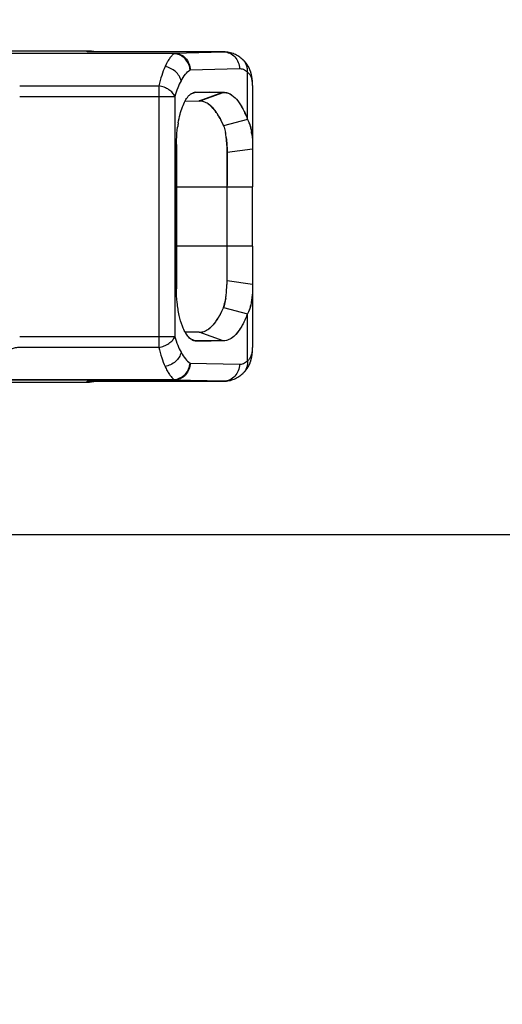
# Model space of a CAD drawing. Header units: millimetres. Extents: x 0 to 210, y 0 to 297.
# Tile 40 of 52: x 143.386 to 143.86, y 149.099 to 150.066. Entities that reach past the tile are written whole.
import ezdxf
from ezdxf.enums import TextEntityAlignment as Align

# ---------------------------------------------------------------- set-up
doc = ezdxf.new("R2010")
doc.units = ezdxf.units.MM
doc.header["$LTSCALE"] = 19.36
doc.layers.get('0').update_dxf_attribs({"linetype": 'CONTINUOUS'})
doc.layers.add('Z_DIM_2D', color=7, linetype='CONTINUOUS')
doc.styles.add('TEXTSTYLE_3', font='helveticaneueltw1g-ltcn.otf')
doc.styles.add('TEXTSTYLE_4', font='gdt', dxfattribs={"width": 0.7})
doc.dimstyles.new('DIMSTYLE_4', dxfattribs={"dimtxt": 2.1, "dimasz": 3.5, "dimexe": 1.5, "dimexo": 0, "dimgap": 0.525, "dimtad": 0, "dimtih": 1, "dimtoh": 1, "dimlfac": 12.000005, "dimdsep": 46, "dimtxsty": 'TEXTSTYLE_3', "dimblk": '_FILLED', "dimblk1": '_FILLED', "dimblk2": '_FILLED', "dimcen": 0.09, "dimclrt": 5, "dimazin": 2, "dimtol": 1, "dimtp": 0.5, "dimtm": 0.5, "dimtfac": 1, "dimtofl": 0, "dimtmove": 0, "dimatfit": 3, "dimldrblk": '_FILLED', "dimfxl": 0, "dimtolj": 1, "dimarcsym": 0})

# ---------------------------------------------------------------- blocks, each defined once
blk = doc.blocks.new('*D22')
at = {"layer": 'Z_DIM_2D', "color": 2, "linetype": 'Continuous', "transparency": 16777216}
for p, q in [((146.71296, 151.16847), (146.71296, 148.95731)), ((146.71296, 148.95731), (144.57327, 148.25081)), ((144.57327, 148.25081), (144.57327, 146.4929))]:
    blk.add_line(p, q, dxfattribs=at)
at = {"layer": 'Z_DIM_2D', "color": 5, "linetype": 'Continuous', "transparency": 16777216}
for s, height, style, p in [('0.5', 1.47, 'TEXTSTYLE_3', (145.30827, 145.4429)), ('`', 1.47, 'TEXTSTYLE_4', (145.30827, 142.97462)), ('1104.5', 2.1, 'TEXTSTYLE_3', (145.62327, 141.25962))]:
    blk.add_text(s, height=height, rotation=90, dxfattribs=dict(at, style=style)).set_placement(p, align=Align.RIGHT)
blk = doc.blocks.new('_FILLED')
at = {"color": 0, "linetype": 'ByBlock'}
blk.add_solid([(0, 0), (-1, 0.125), (-1, -0.125)], dxfattribs=at)
blk = doc.blocks.new('_NONE')
blk = doc.blocks.new('*D23')
at = {"layer": 'Z_DIM_2D', "color": 2, "linetype": 'Continuous', "transparency": 16777216}
blk.add_line((147.92129, 149.81014), (147.92129, 146.4929), dxfattribs=at)
at = {"layer": 'Z_DIM_2D', "color": 5, "linetype": 'Continuous', "transparency": 16777216}
for s, height, style, p in [('0.5', 1.47, 'TEXTSTYLE_3', (148.65629, 145.4429)), ('`', 1.47, 'TEXTSTYLE_4', (148.65629, 142.97462)), ('1119', 2.1, 'TEXTSTYLE_3', (148.97129, 141.25962))]:
    blk.add_text(s, height=height, rotation=90, dxfattribs=dict(at, style=style)).set_placement(p, align=Align.RIGHT)

msp = doc.modelspace()

# ---------------------------------------------------------------- linework, layer by layer
at = {"color": 6, "linetype": 'Continuous'}
for p, q in [((143.45259, 150.03514), (142.66541, 150.03514)), ((143.5381, 150.03305), (143.5381, 150.03273)), ((143.58655, 150.03433), (143.58676, 150.03433)), ((143.61509, 150.00132), (143.61509, 150.0018)), ((143.54883, 149.98609), (143.56275, 149.98621)), ((143.59009, 149.80965), (143.59009, 149.9018)), ((143.61509, 149.84347), (143.61509, 149.9018)), ((143.56275, 149.75907), (143.54884, 149.75919)), ((143.5381, 149.71254), (143.5381, 149.71222)), ((143.58652, 149.71094), (143.58667, 149.71094)), ((142.66541, 149.71014), (143.45259, 149.71014))]:
    msp.add_line(p, q, dxfattribs=at)
at = {"color": 9, "linetype": 'Continuous'}
for p, q in [((142.7224, 150.03317), (143.53809, 150.03317)), ((143.5381, 150.03273), (142.7224, 150.03273)), ((143.45259, 150.03433), (143.45259, 150.03514)), ((143.58653, 150.03433), (143.45259, 150.03433)), ((143.53809, 150.03317), (143.58653, 150.03433)), ((143.5381, 150.03317), (143.5381, 150.03305)), ((143.60223, 150.01766), (143.55376, 150.0165)), ((143.61007, 149.96818), (143.61007, 150.01428)), ((143.38643, 150.00108), (143.52308, 150.00108)), ((143.52308, 150.00108), (143.52308, 149.74419)), ((143.61509, 150.00132), (143.61509, 149.94256)), ((143.38642, 149.99061), (143.52308, 149.99061)), ((143.52308, 149.99061), (143.53874, 149.99061)), ((143.53874, 149.99061), (143.53874, 149.75466)), ((143.54042, 149.9018), (143.61509, 149.9018)), ((143.61509, 149.84347), (143.54042, 149.84347)), ((143.61509, 149.80191), (143.61509, 149.74393)), ((143.61007, 149.73099), (143.61008, 149.77709)), ((143.53874, 149.75466), (143.38643, 149.75466)), ((143.52308, 149.74419), (143.38643, 149.74419)), ((143.55376, 149.72877), (143.60223, 149.72761)), ((142.7224, 149.71254), (143.5381, 149.71254)), ((143.5381, 149.71211), (142.7224, 149.71211)), ((143.45259, 149.71094), (143.58652, 149.71094)), ((143.45259, 149.71014), (143.45259, 149.71094)), ((143.5381, 149.71222), (143.5381, 149.71211)), ((143.58652, 149.71094), (143.5381, 149.71211))]:
    msp.add_line(p, q, dxfattribs=at)
at = {"color": 7, "linetype": 'Continuous'}
for p, q in [((143.5381, 150.03273), (143.54045, 150.03236)), ((143.54085, 150.03226), (143.54081, 150.03227)), ((143.54085, 150.03226), (143.54081, 150.03227)), ((143.58655, 150.03433), (143.58662, 150.03433)), ((143.58673, 150.03433), (143.58669, 150.03433)), ((143.58676, 150.03433), (143.58681, 150.03433)), ((143.58681, 150.03433), (143.58677, 150.03433)), ((143.58681, 150.03433), (143.58677, 150.03433)), ((143.55899, 149.99452), (143.55418, 149.99277)), ((143.55861, 149.99458), (143.55473, 149.99317)), ((143.55478, 149.9932), (143.55668, 149.99416)), ((143.55896, 149.99461), (143.5863, 149.99465)), ((143.57292, 149.99463), (143.55899, 149.99452)), ((143.56277, 149.98622), (143.58603, 149.99465)), ((143.56282, 149.98606), (143.58633, 149.99457)), ((143.5863, 149.99465), (143.58634, 149.99465)), ((143.5863, 149.99465), (143.58634, 149.99465)), ((143.58644, 149.96219), (143.58386, 149.96753)), ((143.58654, 149.96197), (143.58644, 149.96219)), ((143.58659, 149.96187), (143.58654, 149.96197)), ((143.61008, 149.96798), (143.5866, 149.96187)), ((143.60991, 149.96843), (143.60997, 149.96844)), ((143.61001, 149.96816), (143.61008, 149.96798)), ((143.58887, 149.95268), (143.58889, 149.95257)), ((143.61434, 149.95367), (143.61488, 149.94789)), ((143.54038, 149.94349), (143.54042, 149.94349)), ((143.54038, 149.80182), (143.54038, 149.94349)), ((143.54042, 149.94349), (143.54042, 149.80182)), ((143.61488, 149.94789), (143.61518, 149.93902)), ((143.59011, 149.93562), (143.59017, 149.93563)), ((143.59011, 149.9018), (143.59011, 149.93562)), ((143.59011, 149.93554), (143.59011, 149.90311)), ((143.61518, 149.9389), (143.59017, 149.93554)), ((143.59017, 149.93554), (143.59017, 149.93562)), ((143.61506, 149.93888), (143.61509, 149.9018)), ((143.61518, 149.93902), (143.61518, 149.9389)), ((143.61518, 149.93902), (143.61518, 149.9389)), ((143.61509, 149.84347), (143.61509, 149.80636)), ((143.59014, 149.80964), (143.59009, 149.80965)), ((143.59015, 149.80964), (143.59015, 149.80972)), ((143.59015, 149.80972), (143.61509, 149.80636)), ((143.54042, 149.80182), (143.54038, 149.80182)), ((143.61509, 149.80636), (143.61517, 149.80635)), ((143.61509, 149.80636), (143.61517, 149.80635)), ((143.61517, 149.80635), (143.61517, 149.80626)), ((143.5846, 149.77911), (143.58647, 149.78311)), ((143.58647, 149.78311), (143.58656, 149.7833)), ((143.58656, 149.7833), (143.58658, 149.78336)), ((143.58658, 149.78336), (143.61008, 149.77724)), ((143.61, 149.77688), (143.60995, 149.7769)), ((143.61008, 149.77724), (143.61003, 149.77711)), ((143.61014, 149.77721), (143.61008, 149.77709)), ((143.61014, 149.77721), (143.61008, 149.77709)), ((143.58614, 149.7506), (143.56275, 149.75906)), ((143.58635, 149.75063), (143.56279, 149.75915)), ((143.55438, 149.75243), (143.559, 149.75076)), ((143.55504, 149.75204), (143.55871, 149.7507)), ((143.559, 149.75076), (143.57434, 149.75063)), ((143.58632, 149.7506), (143.559, 149.75068)), ((143.59941, 149.75764), (143.59933, 149.75755)), ((147.67129, 149.56014), (141.6838, 149.56014))]:
    msp.add_line(p, q, dxfattribs=at)
at = {"color": 6, "linetype": 'Continuous'}
for points in [[(143.61509, 150.0018), (143.61508, 150.00237), (143.61507, 150.00294), (143.61505, 150.00349), (143.61503, 150.00403), (143.615, 150.00456), (143.61497, 150.00508), (143.61493, 150.0056), (143.61489, 150.00611), (143.61485, 150.00661), (143.61479, 150.00711), (143.61474, 150.00761), (143.61468, 150.0081), (143.61461, 150.00859), (143.61454, 150.00907), (143.61446, 150.00954), (143.61438, 150.01001), (143.6143, 150.01047), (143.61421, 150.01091), (143.61411, 150.01135), (143.61402, 150.01178), (143.61392, 150.0122), (143.61382, 150.01262), (143.61371, 150.01302), (143.6136, 150.01342), (143.61348, 150.01381), (143.61337, 150.0142), (143.61324, 150.01459), (143.61312, 150.01497), (143.61299, 150.01535), (143.61285, 150.01572), (143.61271, 150.01609), (143.61257, 150.01646), (143.61242, 150.01681), (143.61228, 150.01717), (143.61212, 150.01752), (143.61197, 150.01786), (143.61181, 150.01821), (143.61165, 150.01854), (143.61148, 150.01888), (143.61131, 150.0192), (143.61114, 150.01953), (143.61096, 150.01985), (143.61078, 150.02017), (143.6106, 150.02048), (143.61041, 150.02079), (143.61023, 150.0211), (143.61003, 150.0214), (143.60984, 150.0217), (143.60964, 150.02199), (143.60944, 150.02228), (143.60923, 150.02257), (143.60902, 150.02285), (143.60881, 150.02314), (143.6086, 150.02341), (143.60838, 150.02369), (143.60816, 150.02396), (143.60793, 150.02422), (143.60771, 150.02449), (143.60748, 150.02475), (143.60724, 150.025), (143.60701, 150.02526), (143.60677, 150.02551), (143.60652, 150.02575), (143.60628, 150.02599), (143.60603, 150.02623), (143.60578, 150.02647), (143.60562, 150.02662)], [(143.60561, 149.71866), (143.60576, 149.7188), (143.60602, 149.71904), (143.60627, 149.71928), (143.60652, 149.71953), (143.60677, 149.71978), (143.60701, 149.72003), (143.60725, 149.72029), (143.60749, 149.72055), (143.60772, 149.72081), (143.60795, 149.72107), (143.60818, 149.72134), (143.6084, 149.72161), (143.60862, 149.72189), (143.60883, 149.72217), (143.60905, 149.72245), (143.60925, 149.72273), (143.60946, 149.72302), (143.60966, 149.7233), (143.60985, 149.7236), (143.61005, 149.72389), (143.61024, 149.72419), (143.61043, 149.7245), (143.61061, 149.72481), (143.61079, 149.72512), (143.61097, 149.72543), (143.61115, 149.72576), (143.61132, 149.72608), (143.61149, 149.72641), (143.61165, 149.72674), (143.61181, 149.72708), (143.61197, 149.72742), (143.61213, 149.72777), (143.61228, 149.72812), (143.61243, 149.72847), (143.61258, 149.72883), (143.61272, 149.7292), (143.61286, 149.72957), (143.61299, 149.72995), (143.61312, 149.73033), (143.61325, 149.73072), (143.61338, 149.73111), (143.6135, 149.73151), (143.61361, 149.73192), (143.61373, 149.73233), (143.61384, 149.73275), (143.61394, 149.73318), (143.61405, 149.73362), (143.61414, 149.73406), (143.61424, 149.73451), (143.61433, 149.73497), (143.61441, 149.73544), (143.61449, 149.73592), (143.61457, 149.73641), (143.61464, 149.7369), (143.61471, 149.73741), (143.61477, 149.73794), (143.61483, 149.73848), (143.61488, 149.73904), (143.61493, 149.73961), (143.61497, 149.7402), (143.61501, 149.7408), (143.61504, 149.74142), (143.61506, 149.74206), (143.61507, 149.74271), (143.61508, 149.74337), (143.61509, 149.74392)]]:
    msp.add_lwpolyline(points, dxfattribs=at)
for centre, start, end in [((143.45258, 149.98504), 79.72715, 89.9892), ((143.45315, 149.98424), 90.00001, 90.64306), ((143.45258, 149.76024), 270.01081, 280.27192), ((143.45315, 149.76104), 269.35642, 269.99999)]:
    msp.add_arc(centre, 0.0501, start, end, dxfattribs=at)
at = {"color": 7, "linetype": 'Continuous'}
for centre, radius, start, end in [((143.53682, 150.01703), 0.01576, 75.33129, 85.33131), ((143.53711, 150.01809), 0.01466, 76.09782, 76.79049), ((143.53704, 150.01785), 0.0149, 75.3652, 76.08872), ((143.58689, 150.0201), 0.01423, 90.94129, 91.36921), ((143.5868, 150.02358), 0.01075, 90.18574, 91.29402), ((143.5868, 150.02424), 0.01009, 90.22029, 91.39852), ((143.58677, 150.02715), 0.00718, 90.04692, 90.32952), ((143.53685, 150.01523), 0.01696, 4.29554, 5.02822), ((143.55945, 149.98643), 0.00821, 108.20337, 109.67808), ((143.55934, 149.98677), 0.00785, 92.7967, 108.25274), ((143.56288, 149.97327), 0.01294, 88.54433, 90.34779), ((143.65368, 149.94604), 0.11311, 170.5479, 172.65494), ((143.57788, 149.95117), 0.03641, 27.56089, 27.85573), ((143.52823, 149.94324), 0.06137, 10.79383, 11.10711), ((143.52341, 149.94233), 0.06627, 8.98095, 10.78274), ((143.51158, 149.94044), 0.07826, 7.17634, 8.91692), ((143.54514, 149.94364), 0.06992, 10.02544, 10.28451), ((143.55027, 149.94586), 0.0645, 8.88273, 9.16147), ((143.54429, 149.94494), 0.07055, 7.10429, 8.86984), ((143.55911, 149.94612), 0.05574, 7.78264, 10.01523), ((143.43806, 149.904), 0.15205, 359.17215, 359.66468), ((143.42131, 149.81241), 0.16881, 357.70586, 359.06058), ((143.32804, 149.81877), 0.26227, 357.13335, 358.00508), ((143.56288, 149.77301), 0.01395, 269.5806, 270.55611), ((143.5599, 149.7598), 0.00918, 246.38028, 251.34722), ((143.55981, 149.75956), 0.00892, 251.36777, 252.82982), ((143.55975, 149.75935), 0.00871, 252.80266, 264.71663), ((143.58679, 149.72167), 0.01073, 268.74762, 269.83724), ((143.58679, 149.72073), 0.00979, 268.59821, 269.78999), ((143.58677, 149.71886), 0.00792, 268.45416, 269.93127)]:
    msp.add_arc(centre, radius, start, end, dxfattribs=at)
at = {"color": 9, "linetype": 'Continuous'}
for centre, radius, start, end in [((143.58652, 150.01961), 0.01472, 89.03251, 89.75094), ((143.5759, 149.74396), 0.03918, 359.43587, 359.95812), ((143.58652, 149.72566), 0.01472, 270.14215, 270.95172), ((143.59658, 149.72859), 0.01343, 311.48837, 312.18342)]:
    msp.add_arc(centre, radius, start, end, dxfattribs=at)
for points, knots in [([(143.5381, 150.03273), (143.53725, 150.03207), (143.53557, 150.03047), (143.5333, 150.02754), (143.53114, 150.02394), (143.52985, 150.02127), (143.52922, 150.01983)], [0, 0, 0, 0, 0.204071, 0.437205, 0.702103, 1, 1, 1, 1]), ([(143.5381, 150.03317), (143.54014, 150.03316), (143.5443, 150.03227), (143.54949, 150.02852), (143.55295, 150.02299), (143.55376, 150.01866), (143.55376, 150.0165)], [0, 0, 0, 0, 0.242685, 0.489855, 0.743017, 1, 1, 1, 1]), ([(143.58681, 150.03433), (143.58883, 150.03429), (143.59293, 150.03334), (143.59804, 150.02958), (143.60143, 150.02409), (143.60222, 150.0198), (143.60223, 150.01766)], [0, 0, 0, 0, 0.242707, 0.489955, 0.743058, 1, 1, 1, 1]), ([(143.61007, 150.01428), (143.61019, 150.01544), (143.61019, 150.01777), (143.60941, 150.02113), (143.6079, 150.02417), (143.60643, 150.02587), (143.60562, 150.02662)], [0, 0, 0, 0, 0.257629, 0.509263, 0.756007, 1, 1, 1, 1]), ([(143.52922, 150.01983), (143.52794, 150.01705), (143.5256, 150.01088), (143.52388, 150.00452), (143.52308, 150.00108)], [0, 0, 0, 0, 0.464359, 1, 1, 1, 1]), ([(143.54488, 150.00592), (143.54452, 150.00761), (143.54311, 150.01097), (143.53951, 150.01518), (143.53475, 150.01833), (143.53108, 150.01952), (143.52922, 150.01983)], [0, 0, 0, 0, 0.233981, 0.48425, 0.743181, 1, 1, 1, 1]), ([(143.54488, 150.00592), (143.54611, 150.00818), (143.54862, 150.01211), (143.55202, 150.01538), (143.55376, 150.0165)], [0, 0, 0, 0, 0.554038, 1, 1, 1, 1]), ([(143.61007, 150.01428), (143.60892, 150.01533), (143.60705, 150.01667), (143.60426, 150.01756), (143.60289, 150.01768), (143.60223, 150.01766)], [0, 0, 0, 0, 0.53377, 0.771331, 1, 1, 1, 1]), ([(143.61509, 150.00132), (143.61509, 150.00274), (143.61495, 150.00539), (143.61411, 150.00907), (143.61252, 150.01211), (143.61093, 150.01365), (143.61007, 150.01428)], [0, 0, 0, 0, 0.294444, 0.549513, 0.777918, 1, 1, 1, 1]), ([(143.53874, 149.99061), (143.53824, 149.99188), (143.53654, 149.9944), (143.53289, 149.99743), (143.52829, 149.99979), (143.52485, 150.00077), (143.52308, 150.00108)], [0, 0, 0, 0, 0.210735, 0.455021, 0.723447, 1, 1, 1, 1]), ([(143.54488, 150.00592), (143.54365, 150.00367), (143.54134, 149.99865), (143.53957, 149.99343), (143.53874, 149.99061)], [0, 0, 0, 0, 0.466128, 1, 1, 1, 1]), ([(143.52308, 149.74419), (143.52482, 149.7445), (143.52828, 149.74547), (143.53294, 149.74786), (143.5366, 149.75093), (143.53826, 149.75344), (143.53874, 149.75466)], [0, 0, 0, 0, 0.271768, 0.548407, 0.797599, 1, 1, 1, 1]), ([(143.53874, 149.75466), (143.53957, 149.75184), (143.54134, 149.74662), (143.54365, 149.7416), (143.54488, 149.73935)], [0, 0, 0, 0, 0.533882, 1, 1, 1, 1]), ([(143.52308, 149.74419), (143.52388, 149.74075), (143.52561, 149.73439), (143.52794, 149.72821), (143.52922, 149.72544)], [0, 0, 0, 0, 0.535662, 1, 1, 1, 1]), ([(143.61007, 149.73099), (143.61091, 149.7316), (143.61247, 149.73311), (143.61405, 149.73607), (143.61491, 149.73963), (143.61507, 149.7422), (143.61509, 149.74357)], [0, 0, 0, 0, 0.223319, 0.452432, 0.707116, 1, 1, 1, 1]), ([(143.54488, 149.73935), (143.54453, 149.73766), (143.54312, 149.7343), (143.53951, 149.73009), (143.53475, 149.72694), (143.53109, 149.72575), (143.52922, 149.72544)], [0, 0, 0, 0, 0.233992, 0.484265, 0.743191, 1, 1, 1, 1]), ([(143.54488, 149.73935), (143.54612, 149.7371), (143.54862, 149.73316), (143.55202, 149.72989), (143.55376, 149.72877)], [0, 0, 0, 0, 0.554, 1, 1, 1, 1]), ([(143.60223, 149.72761), (143.60289, 149.72759), (143.60426, 149.72771), (143.60704, 149.72861), (143.60892, 149.72994), (143.61007, 149.73099)], [0, 0, 0, 0, 0.228644, 0.466186, 1, 1, 1, 1]), ([(143.61007, 149.73099), (143.61019, 149.72983), (143.61019, 149.7275), (143.60941, 149.72414), (143.6079, 149.72111), (143.60643, 149.7194), (143.60561, 149.71866)], [0, 0, 0, 0, 0.257638, 0.509271, 0.75601, 1, 1, 1, 1]), ([(143.55376, 149.72877), (143.55376, 149.72667), (143.55299, 149.72243), (143.55018, 149.71782), (143.54704, 149.71498), (143.54429, 149.71336), (143.54127, 149.71234), (143.53915, 149.71211), (143.5381, 149.71211)], [0, 0, 0, 0, 0.249584, 0.499036, 0.624299, 0.749546, 0.874778, 1, 1, 1, 1]), ([(143.5381, 149.71254), (143.54007, 149.7127), (143.54405, 149.71382), (143.54904, 149.71749), (143.55255, 149.72267), (143.55361, 149.72673), (143.55376, 149.72877)], [0, 0, 0, 0, 0.243869, 0.494648, 0.748471, 1, 1, 1, 1]), ([(143.60223, 149.72761), (143.60222, 149.72547), (143.60143, 149.72118), (143.59804, 149.71569), (143.59293, 149.71193), (143.58882, 149.71098), (143.5868, 149.71095)], [0, 0, 0, 0, 0.256939, 0.510041, 0.757289, 1, 1, 1, 1])]:
    msp.add_open_spline(points, degree=3, knots=knots, dxfattribs=at)
at = {"color": 7, "linetype": 'Continuous'}
msp.add_open_spline([(143.54081, 150.03227), (143.54082, 150.03227), (143.54084, 150.03226), (143.54085, 150.03226)], degree=3, dxfattribs=at)
for points, knots in [([(143.55376, 150.0165), (143.55363, 150.01821), (143.55282, 150.02175), (143.55006, 150.02653), (143.54593, 150.03029), (143.54255, 150.03181), (143.54085, 150.03226)], [0, 0, 0, 0, 0.237639, 0.495188, 0.755324, 1, 1, 1, 1]), ([(143.55196, 149.99068), (143.55218, 149.99094), (143.55304, 149.99187), (143.55401, 149.9927), (143.55478, 149.9932)], [0, 0, 0, 0, 0.269576, 1, 1, 1, 1]), ([(143.55196, 149.99068), (143.55218, 149.99094), (143.55305, 149.99186), (143.55401, 149.99269), (143.55478, 149.9932)], [0, 0, 0, 0, 0.267576, 1, 1, 1, 1]), ([(143.58634, 149.99465), (143.58744, 149.99467), (143.5897, 149.99441), (143.59182, 149.99357), (143.59284, 149.99304)], [0, 0, 0, 0, 0.486331, 1, 1, 1, 1]), ([(143.58634, 149.99457), (143.58746, 149.99459), (143.58975, 149.99435), (143.59191, 149.99352), (143.59295, 149.99298)], [0, 0, 0, 0, 0.487391, 1, 1, 1, 1]), ([(143.59284, 149.99304), (143.59352, 149.99268), (143.59645, 149.99086), (143.59887, 149.98833), (143.60053, 149.98624)], [0, 0, 0, 0, 0.224166, 1, 1, 1, 1]), ([(143.59295, 149.99298), (143.59362, 149.99263), (143.59653, 149.99085), (143.59892, 149.98833), (143.60053, 149.98624)], [0, 0, 0, 0, 0.223411, 1, 1, 1, 1]), ([(143.54211, 149.96461), (143.54258, 149.96744), (143.54369, 149.97275), (143.54595, 149.98001), (143.54859, 149.98598), (143.55078, 149.98933), (143.55196, 149.99068)], [0, 0, 0, 0, 0.305848, 0.576865, 0.809132, 1, 1, 1, 1]), ([(143.57162, 149.98315), (143.57027, 149.98408), (143.56745, 149.98556), (143.56429, 149.98607), (143.5628, 149.98606)], [0, 0, 0, 0, 0.5248, 1, 1, 1, 1]), ([(143.57162, 149.98315), (143.57275, 149.98234), (143.575, 149.98039), (143.57809, 149.97683), (143.5811, 149.97248), (143.58295, 149.96926), (143.58386, 149.96753)], [0, 0, 0, 0, 0.20841, 0.443276, 0.706907, 1, 1, 1, 1]), ([(143.58386, 149.96753), (143.58296, 149.96927), (143.58113, 149.97252), (143.57737, 149.97801), (143.57405, 149.98148), (143.57162, 149.98315)], [0, 0, 0, 0, 0.293946, 0.558439, 1, 1, 1, 1]), ([(143.60053, 149.98624), (143.60246, 149.98381), (143.6061, 149.97798), (143.60879, 149.97168), (143.61007, 149.96818)], [0, 0, 0, 0, 0.454127, 1, 1, 1, 1]), ([(143.60053, 149.98624), (143.60243, 149.98378), (143.60598, 149.9779), (143.60869, 149.97163), (143.61001, 149.96816)], [0, 0, 0, 0, 0.455734, 1, 1, 1, 1]), ([(143.61016, 149.96802), (143.61108, 149.96626), (143.61273, 149.96239), (143.6136, 149.95829), (143.61395, 149.95613)], [0, 0, 0, 0, 0.475297, 1, 1, 1, 1]), ([(143.61151, 149.96514), (143.61178, 149.96444), (143.61281, 149.9615), (143.61352, 149.95846), (143.61395, 149.95613)], [0, 0, 0, 0, 0.239333, 1, 1, 1, 1]), ([(143.54038, 149.94349), (143.5404, 149.94494), (143.54053, 149.95062), (143.54096, 149.9563), (143.5415, 149.9605)], [0, 0, 0, 0, 0.254518, 1, 1, 1, 1]), ([(143.5866, 149.96188), (143.5868, 149.96134), (143.58755, 149.95911), (143.58811, 149.95681), (143.58845, 149.95506)], [0, 0, 0, 0, 0.242976, 1, 1, 1, 1]), ([(143.58922, 149.95022), (143.58952, 149.94786), (143.58983, 149.94426), (143.59005, 149.93939), (143.59011, 149.93689), (143.59011, 149.93562)], [0, 0, 0, 0, 0.486307, 0.74001, 1, 1, 1, 1]), ([(143.59017, 149.93562), (143.59014, 149.93811), (143.58999, 149.94299), (143.58956, 149.94786), (143.58924, 149.95022)], [0, 0, 0, 0, 0.511319, 1, 1, 1, 1]), ([(143.55006, 149.75715), (143.5493, 149.7583), (143.54787, 149.76089), (143.5453, 149.76697), (143.5427, 149.77609), (143.5408, 149.78843), (143.5404, 149.79724), (143.54038, 149.80182)], [0, 0, 0, 0, 0.089492, 0.19129, 0.428016, 0.703038, 1, 1, 1, 1]), ([(143.5887, 149.79225), (143.58887, 149.79331), (143.58949, 149.79776), (143.58981, 149.80225), (143.58998, 149.80566)], [0, 0, 0, 0, 0.240763, 1, 1, 1, 1]), ([(143.61517, 149.80626), (143.61516, 149.80535), (143.61512, 149.80184), (143.61496, 149.79833), (143.61474, 149.79574)], [0, 0, 0, 0, 0.258782, 1, 1, 1, 1]), ([(143.5887, 149.79225), (143.58857, 149.79146), (143.58803, 149.78846), (143.58729, 149.7855), (143.58658, 149.78335)], [0, 0, 0, 0, 0.259919, 1, 1, 1, 1]), ([(143.58662, 149.78334), (143.58685, 149.78403), (143.58772, 149.78696), (143.58834, 149.78995), (143.5887, 149.79225)], [0, 0, 0, 0, 0.239184, 1, 1, 1, 1]), ([(143.61474, 149.79574), (143.61448, 149.79236), (143.61366, 149.78599), (143.61154, 149.77987), (143.61014, 149.77721)], [0, 0, 0, 0, 0.529975, 1, 1, 1, 1]), ([(143.61474, 149.79574), (143.61451, 149.79308), (143.61387, 149.78802), (143.61258, 149.78306), (143.61174, 149.78078)], [0, 0, 0, 0, 0.523186, 1, 1, 1, 1]), ([(143.5846, 149.77911), (143.58369, 149.77728), (143.58185, 149.77384), (143.57882, 149.7692), (143.57567, 149.76537), (143.57337, 149.76328), (143.57221, 149.76241)], [0, 0, 0, 0, 0.293683, 0.557417, 0.791996, 1, 1, 1, 1]), ([(143.57221, 149.76241), (143.57338, 149.76327), (143.57569, 149.76535), (143.58014, 149.77076), (143.58288, 149.77562), (143.5846, 149.77911)], [0, 0, 0, 0, 0.207669, 0.442335, 1, 1, 1, 1]), ([(143.61003, 149.77711), (143.6097, 149.77622), (143.60841, 149.77286), (143.60693, 149.76956), (143.60572, 149.76721)], [0, 0, 0, 0, 0.264183, 1, 1, 1, 1]), ([(143.61008, 149.77709), (143.60974, 149.77619), (143.60845, 149.77283), (143.60695, 149.76954), (143.60572, 149.76721)], [0, 0, 0, 0, 0.265783, 1, 1, 1, 1]), ([(143.56278, 149.75915), (143.56439, 149.75913), (143.56779, 149.75971), (143.57078, 149.76138), (143.57221, 149.76241)], [0, 0, 0, 0, 0.477994, 1, 1, 1, 1]), ([(143.60572, 149.76721), (143.60523, 149.76629), (143.60336, 149.76296), (143.60116, 149.75981), (143.59935, 149.7577)], [0, 0, 0, 0, 0.272533, 1, 1, 1, 1]), ([(143.60572, 149.76721), (143.60478, 149.7654), (143.60288, 149.76208), (143.60059, 149.75899), (143.59941, 149.75764)], [0, 0, 0, 0, 0.531382, 1, 1, 1, 1]), ([(143.55622, 149.75139), (143.55506, 149.75193), (143.55273, 149.75365), (143.55093, 149.75587), (143.55006, 149.75715)], [0, 0, 0, 0, 0.452206, 1, 1, 1, 1]), ([(143.55622, 149.75139), (143.55566, 149.75163), (143.55317, 149.75302), (143.55128, 149.75529), (143.55006, 149.75715)], [0, 0, 0, 0, 0.214214, 1, 1, 1, 1]), ([(143.59268, 149.75218), (143.59168, 149.75168), (143.58961, 149.75089), (143.58742, 149.75063), (143.58635, 149.75063)], [0, 0, 0, 0, 0.512577, 1, 1, 1, 1]), ([(143.59268, 149.75218), (143.59168, 149.75167), (143.58962, 149.75086), (143.58742, 149.7506), (143.58636, 149.7506)], [0, 0, 0, 0, 0.513164, 1, 1, 1, 1]), ([(143.59935, 149.7577), (143.59883, 149.7571), (143.59686, 149.75498), (143.59454, 149.75314), (143.59268, 149.75218)], [0, 0, 0, 0, 0.275297, 1, 1, 1, 1]), ([(143.59933, 149.75755), (143.59881, 149.75696), (143.59685, 149.75489), (143.59453, 149.75311), (143.59268, 149.75218)], [0, 0, 0, 0, 0.274894, 1, 1, 1, 1]), ([(143.38643, 149.74419), (143.38497, 149.74416), (143.38207, 149.74383), (143.37794, 149.74262), (143.37416, 149.74088), (143.37184, 149.73946), (143.37074, 149.73871)], [0, 0, 0, 0, 0.261004, 0.516408, 0.763119, 1, 1, 1, 1])]:
    msp.add_open_spline(points, degree=3, knots=knots, dxfattribs=at)
at = {"color": 6, "linetype": 'Continuous'}
for points, knots in [([(143.60561, 150.02662), (143.60437, 150.02775), (143.60168, 150.02986), (143.59714, 150.03234), (143.59212, 150.03396), (143.58858, 150.03433), (143.58681, 150.03433)], [0, 0, 0, 0, 0.24276, 0.490401, 0.743461, 1, 1, 1, 1]), ([(143.52922, 149.72544), (143.52985, 149.724), (143.53114, 149.72133), (143.53331, 149.71773), (143.53557, 149.7148), (143.53725, 149.7132), (143.5381, 149.71254)], [0, 0, 0, 0, 0.29788, 0.56277, 0.795912, 1, 1, 1, 1]), ([(143.5868, 149.71094), (143.58858, 149.71094), (143.59211, 149.71132), (143.59713, 149.71293), (143.60167, 149.71541), (143.60435, 149.71751), (143.6056, 149.71864)], [0, 0, 0, 0, 0.25656, 0.509628, 0.757261, 1, 1, 1, 1])]:
    msp.add_open_spline(points, degree=3, knots=knots, dxfattribs=at)

# ---------------------------------------------------------------- dimensions: what is measured, and where the dimension line sits
at = {"layer": 'Z_DIM_2D', "color": 2, "linetype": 'Continuous'}
for feature_location, offset, origin, picture, middle in [((146.71296, 151.16847), (-2.13969, -4.67556), (54.67137, 151.16847), '*D22', (144.57327, 139.47253)), ((147.92129, 149.81014), (0, -3.31723), (54.67137, 149.81014), '*D23', (147.92129, 140.53037))]:
    dim = msp.add_ordinate_dim(feature_location=feature_location, offset=offset, dtype=1, origin=origin, dimstyle='DIMSTYLE_4', override={"dimblk1": 'NONE', "dimsah": 1}, dxfattribs=at)
    dim.commit()
    dim.dimension.update_dxf_attribs({"geometry": picture, "text_midpoint": middle})

doc.saveas('drawing.dxf')
